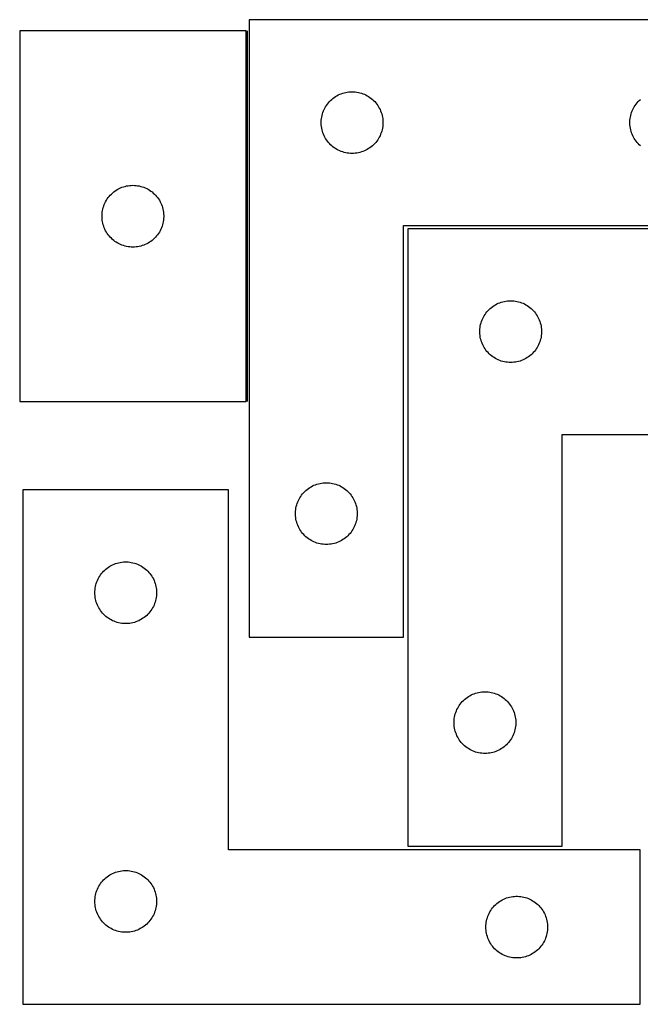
# Model space of a CAD drawing. Header units: millimetres. Extents: x 7 to 1493, y 7 to 485.
# Tile 1 of 5: x 7 to 308, y 7 to 485. Entities that reach past the tile are written whole.
import ezdxf

# ---------------------------------------------------------------- set-up
doc = ezdxf.new("R2010")
doc.units = ezdxf.units.MM
doc.layers.add('COMMON', color=5, linetype='CONTINUOUS', true_color=0x0000ff)
doc.layers.add('CUT', color=7, linetype='CONTINUOUS', true_color=0x000000)

msp = doc.modelspace()

# ---------------------------------------------------------------- linework, layer by layer
at = {"layer": 'COMMON'}
msp.add_line((117.433431, 299.593776), (117.433431, 479.593776), dxfattribs=at)
at = {"layer": 'CUT'}
for p, q in [((118.183431, 485.07766), (118.183431, 185.07766)), ((368.183431, 485.07766), (118.183431, 485.07766)), ((6.68343, 479.593776), (6.68343, 299.593776)), ((116.68343, 479.593776), (6.68343, 479.593776)), ((116.68343, 299.593776), (116.68343, 479.593776)), ((164.363365, 449.583075), (165.11515, 449.760495)), ((165.11515, 449.760495), (165.875073, 449.898978)), ((165.875073, 449.898978), (166.641117, 449.998158)), ((166.641117, 449.998158), (167.41125, 450.057771)), ((167.41125, 450.057771), (168.183431, 450.07766)), ((168.183431, 450.07766), (168.955613, 450.057771)), ((168.955613, 450.057771), (169.725746, 449.998158)), ((169.725746, 449.998158), (170.49179, 449.898978)), ((170.49179, 449.898978), (171.251712, 449.760495)), ((171.251712, 449.760495), (172.003498, 449.583075)), ((156.665225, 444.686557), (157.175151, 445.26676)), ((157.175151, 445.26676), (157.714269, 445.819942)), ((157.714269, 445.819942), (158.28115, 446.344639)), ((158.28115, 446.344639), (158.874289, 446.839457)), ((158.874289, 446.839457), (159.492115, 447.303085)), ((159.492115, 447.303085), (160.132989, 447.734293)), ((160.132989, 447.734293), (160.79521, 448.131938)), ((160.79521, 448.131938), (161.477025, 448.494966)), ((161.477025, 448.494966), (162.176623, 448.822413)), ((162.176623, 448.822413), (162.89215, 449.113412)), ((162.89215, 449.113412), (163.621709, 449.36719)), ((163.621709, 449.36719), (164.363365, 449.583075)), ((172.003498, 449.583075), (172.745154, 449.36719)), ((172.745154, 449.36719), (173.474713, 449.113412)), ((173.474713, 449.113412), (174.19024, 448.822413)), ((174.19024, 448.822413), (174.889838, 448.494966)), ((174.889838, 448.494966), (175.571652, 448.131938)), ((175.571652, 448.131938), (176.233874, 447.734293)), ((176.233874, 447.734293), (176.874748, 447.303085)), ((176.874748, 447.303085), (177.492574, 446.839457)), ((177.492574, 446.839457), (178.085713, 446.344639)), ((178.085713, 446.344639), (178.652594, 445.819942)), ((178.652594, 445.819942), (179.191712, 445.26676)), ((179.191712, 445.26676), (179.701638, 444.686557)), ((306.665225, 444.686557), (307.175151, 445.26676)), ((307.175151, 445.26676), (307.714269, 445.819942)), ((307.714269, 445.819942), (308.28115, 446.344639)), ((154.016093, 440.005795), (154.288572, 440.728578)), ((154.288572, 440.728578), (154.597898, 441.436375)), ((154.597898, 441.436375), (154.943249, 442.127311)), ((154.943249, 442.127311), (155.323712, 442.799552)), ((155.323712, 442.799552), (155.738276, 443.451315)), ((155.738276, 443.451315), (156.185843, 444.080874)), ((156.185843, 444.080874), (156.665225, 444.686557)), ((179.701638, 444.686557), (180.18102, 444.080874)), ((180.18102, 444.080874), (180.628587, 443.451315)), ((180.628587, 443.451315), (181.043151, 442.799552)), ((181.043151, 442.799552), (181.423613, 442.127311)), ((181.423613, 442.127311), (181.768965, 441.436375)), ((181.768965, 441.436375), (182.078291, 440.728578)), ((182.078291, 440.728578), (182.35077, 440.005795)), ((304.016093, 440.005795), (304.288572, 440.728578)), ((304.288572, 440.728578), (304.597898, 441.436375)), ((304.597898, 441.436375), (304.943249, 442.127311)), ((304.943249, 442.127311), (305.323712, 442.799552)), ((305.323712, 442.799552), (305.738276, 443.451315)), ((305.738276, 443.451315), (306.185843, 444.080874)), ((306.185843, 444.080874), (306.665225, 444.686557)), ((153.188404, 435.463878), (153.228169, 436.235292)), ((153.188404, 434.691441), (153.188404, 435.463878)), ((153.228169, 436.235292), (153.307591, 437.003635)), ((153.307591, 437.003635), (153.426462, 437.766871)), ((153.426462, 437.766871), (153.584466, 438.522976)), ((153.584466, 438.522976), (153.781183, 439.269944)), ((153.781183, 439.269944), (154.016093, 440.005795)), ((182.35077, 440.005795), (182.58568, 439.269944)), ((182.58568, 439.269944), (182.782397, 438.522976)), ((182.782397, 438.522976), (182.940401, 437.766871)), ((182.940401, 437.766871), (183.059272, 437.003635)), ((183.059272, 437.003635), (183.138694, 436.235292)), ((183.138694, 436.235292), (183.178458, 435.463878)), ((183.178458, 435.463878), (183.178458, 434.691441)), ((303.188404, 435.463878), (303.228169, 436.235292)), ((303.188404, 434.691441), (303.188404, 435.463878)), ((303.228169, 436.235292), (303.307591, 437.003635)), ((303.307591, 437.003635), (303.426462, 437.766871)), ((303.426462, 437.766871), (303.584466, 438.522976)), ((303.584466, 438.522976), (303.781183, 439.269944)), ((303.781183, 439.269944), (304.016093, 440.005795)), ((153.228169, 433.920028), (153.188404, 434.691441)), ((153.307591, 433.151684), (153.228169, 433.920028)), ((153.426462, 432.388448), (153.307591, 433.151684)), ((153.584466, 431.632343), (153.426462, 432.388448)), ((153.781183, 430.885375), (153.584466, 431.632343)), ((154.016093, 430.149524), (153.781183, 430.885375)), ((182.58568, 430.885375), (182.35077, 430.149524)), ((182.782397, 431.632343), (182.58568, 430.885375)), ((182.940401, 432.388448), (182.782397, 431.632343)), ((183.059272, 433.151684), (182.940401, 432.388448)), ((183.138694, 433.920028), (183.059272, 433.151684)), ((183.178458, 434.691441), (183.138694, 433.920028)), ((303.228169, 433.920028), (303.188404, 434.691441)), ((303.307591, 433.151684), (303.228169, 433.920028)), ((303.426462, 432.388448), (303.307591, 433.151684)), ((303.584466, 431.632343), (303.426462, 432.388448)), ((303.781183, 430.885375), (303.584466, 431.632343)), ((304.016093, 430.149524), (303.781183, 430.885375)), ((154.288572, 429.426741), (154.016093, 430.149524)), ((154.597898, 428.718944), (154.288572, 429.426741)), ((154.943249, 428.028008), (154.597898, 428.718944)), ((155.323712, 427.355768), (154.943249, 428.028008)), ((155.738276, 426.704004), (155.323712, 427.355768)), ((156.185843, 426.074445), (155.738276, 426.704004)), ((156.665225, 425.468762), (156.185843, 426.074445)), ((180.18102, 426.074445), (179.701638, 425.468762)), ((180.628587, 426.704004), (180.18102, 426.074445)), ((181.043151, 427.355768), (180.628587, 426.704004)), ((181.423613, 428.028008), (181.043151, 427.355768)), ((181.768965, 428.718944), (181.423613, 428.028008)), ((182.078291, 429.426741), (181.768965, 428.718944)), ((182.35077, 430.149524), (182.078291, 429.426741)), ((304.288572, 429.426741), (304.016093, 430.149524)), ((304.597898, 428.718944), (304.288572, 429.426741)), ((304.943249, 428.028008), (304.597898, 428.718944)), ((305.323712, 427.355768), (304.943249, 428.028008)), ((305.738276, 426.704004), (305.323712, 427.355768)), ((306.185843, 426.074445), (305.738276, 426.704004)), ((306.665225, 425.468762), (306.185843, 426.074445)), ((157.175151, 424.88856), (156.665225, 425.468762)), ((157.714269, 424.335377), (157.175151, 424.88856)), ((158.28115, 423.810681), (157.714269, 424.335377)), ((158.874289, 423.315862), (158.28115, 423.810681)), ((159.492115, 422.852235), (158.874289, 423.315862)), ((160.132989, 422.421026), (159.492115, 422.852235)), ((160.79521, 422.023381), (160.132989, 422.421026)), ((161.477025, 421.660353), (160.79521, 422.023381)), ((162.176623, 421.332906), (161.477025, 421.660353)), ((162.89215, 421.041907), (162.176623, 421.332906)), ((163.621709, 420.788129), (162.89215, 421.041907)), ((173.474713, 421.041907), (172.745154, 420.788129)), ((174.19024, 421.332906), (173.474713, 421.041907)), ((174.889838, 421.660353), (174.19024, 421.332906)), ((175.571652, 422.023381), (174.889838, 421.660353)), ((176.233874, 422.421026), (175.571652, 422.023381)), ((176.874748, 422.852235), (176.233874, 422.421026)), ((177.492574, 423.315862), (176.874748, 422.852235)), ((178.085713, 423.810681), (177.492574, 423.315862)), ((178.652594, 424.335377), (178.085713, 423.810681)), ((179.191712, 424.88856), (178.652594, 424.335377)), ((179.701638, 425.468762), (179.191712, 424.88856)), ((307.175151, 424.88856), (306.665225, 425.468762)), ((307.714269, 424.335377), (307.175151, 424.88856)), ((308.28115, 423.810681), (307.714269, 424.335377)), ((164.363365, 420.572244), (163.621709, 420.788129)), ((165.11515, 420.394824), (164.363365, 420.572244)), ((165.875073, 420.256341), (165.11515, 420.394824)), ((166.641117, 420.157161), (165.875073, 420.256341)), ((167.41125, 420.097548), (166.641117, 420.157161)), ((168.183431, 420.07766), (167.41125, 420.097548)), ((168.955613, 420.097548), (168.183431, 420.07766)), ((169.725746, 420.157161), (168.955613, 420.097548)), ((170.49179, 420.256341), (169.725746, 420.157161)), ((171.251712, 420.394824), (170.49179, 420.256341)), ((172.003498, 420.572244), (171.251712, 420.394824)), ((172.745154, 420.788129), (172.003498, 420.572244)), ((52.992114, 401.819201), (53.632988, 402.25041)), ((53.632988, 402.25041), (54.295209, 402.648055)), ((54.295209, 402.648055), (54.977024, 403.011082)), ((54.977024, 403.011082), (55.676622, 403.33853)), ((55.676622, 403.33853), (56.392149, 403.629528)), ((56.392149, 403.629528), (57.121708, 403.883307)), ((57.121708, 403.883307), (57.863364, 404.099192)), ((57.863364, 404.099192), (58.615149, 404.276611)), ((58.615149, 404.276611), (59.375072, 404.415095)), ((59.375072, 404.415095), (60.141116, 404.514274)), ((60.141116, 404.514274), (60.911249, 404.573887)), ((60.911249, 404.573887), (61.68343, 404.593776)), ((61.68343, 404.593776), (62.455612, 404.573887)), ((62.455612, 404.573887), (63.225745, 404.514274)), ((63.225745, 404.514274), (63.991789, 404.415095)), ((63.991789, 404.415095), (64.751711, 404.276611)), ((64.751711, 404.276611), (65.503497, 404.099192)), ((65.503497, 404.099192), (66.245153, 403.883307)), ((66.245153, 403.883307), (66.974712, 403.629528)), ((66.974712, 403.629528), (67.690239, 403.33853)), ((67.690239, 403.33853), (68.389837, 403.011082)), ((68.389837, 403.011082), (69.071651, 402.648055)), ((69.071651, 402.648055), (69.733873, 402.25041)), ((69.733873, 402.25041), (70.374747, 401.819201)), ((48.443248, 396.643427), (48.823711, 397.315668)), ((48.823711, 397.315668), (49.238275, 397.967432)), ((49.238275, 397.967432), (49.685842, 398.59699)), ((49.685842, 398.59699), (50.165224, 399.202674)), ((50.165224, 399.202674), (50.67515, 399.782876)), ((50.67515, 399.782876), (51.214268, 400.336059)), ((51.214268, 400.336059), (51.781149, 400.860755)), ((51.781149, 400.860755), (52.374288, 401.355573)), ((52.374288, 401.355573), (52.992114, 401.819201)), ((70.374747, 401.819201), (70.992573, 401.355573)), ((70.992573, 401.355573), (71.585712, 400.860755)), ((71.585712, 400.860755), (72.152593, 400.336059)), ((72.152593, 400.336059), (72.691711, 399.782876)), ((72.691711, 399.782876), (73.201637, 399.202674)), ((73.201637, 399.202674), (73.681019, 398.59699)), ((73.681019, 398.59699), (74.128586, 397.967432)), ((74.128586, 397.967432), (74.54315, 397.315668)), ((74.54315, 397.315668), (74.923612, 396.643427)), ((46.926461, 392.282987), (47.084465, 393.039092)), ((47.084465, 393.039092), (47.281182, 393.786061)), ((47.281182, 393.786061), (47.516092, 394.521912)), ((47.516092, 394.521912), (47.788571, 395.244695)), ((47.788571, 395.244695), (48.097897, 395.952492)), ((48.097897, 395.952492), (48.443248, 396.643427)), ((74.923612, 396.643427), (75.268964, 395.952492)), ((75.268964, 395.952492), (75.57829, 395.244695)), ((75.57829, 395.244695), (75.850769, 394.521912)), ((75.850769, 394.521912), (76.085679, 393.786061)), ((76.085679, 393.786061), (76.282396, 393.039092)), ((76.282396, 393.039092), (76.4404, 392.282987)), ((46.688403, 389.979995), (46.728168, 390.751408)), ((46.688403, 389.207557), (46.688403, 389.979995)), ((46.728168, 388.436144), (46.688403, 389.207557)), ((46.728168, 390.751408), (46.80759, 391.519751)), ((46.80759, 387.667801), (46.728168, 388.436144)), ((46.80759, 391.519751), (46.926461, 392.282987)), ((46.926461, 386.904565), (46.80759, 387.667801)), ((76.4404, 392.282987), (76.559271, 391.519751)), ((76.559271, 387.667801), (76.4404, 386.904565)), ((76.559271, 391.519751), (76.638693, 390.751408)), ((76.638693, 388.436144), (76.559271, 387.667801)), ((76.638693, 390.751408), (76.678457, 389.979995)), ((76.678457, 389.207557), (76.638693, 388.436144)), ((76.678457, 389.979995), (76.678457, 389.207557)), ((47.084465, 386.14846), (46.926461, 386.904565)), ((47.281182, 385.401492), (47.084465, 386.14846)), ((47.516092, 384.66564), (47.281182, 385.401492)), ((47.788571, 383.942858), (47.516092, 384.66564)), ((48.097897, 383.23506), (47.788571, 383.942858)), ((48.443248, 382.544125), (48.097897, 383.23506)), ((75.268964, 383.23506), (74.923612, 382.544125)), ((75.57829, 383.942858), (75.268964, 383.23506)), ((75.850769, 384.66564), (75.57829, 383.942858)), ((76.085679, 385.401492), (75.850769, 384.66564)), ((76.282396, 386.14846), (76.085679, 385.401492)), ((76.4404, 386.904565), (76.282396, 386.14846)), ((193.183431, 185.07766), (193.183431, 385.07766)), ((193.183431, 385.07766), (368.183431, 385.07766)), ((195.248739, 383.513695), (195.248739, 83.513695)), ((445.248739, 383.513695), (195.248739, 383.513695)), ((48.823711, 381.871884), (48.443248, 382.544125)), ((49.238275, 381.22012), (48.823711, 381.871884)), ((49.685842, 380.590562), (49.238275, 381.22012)), ((50.165224, 379.984878), (49.685842, 380.590562)), ((50.67515, 379.404676), (50.165224, 379.984878)), ((51.214268, 378.851493), (50.67515, 379.404676)), ((51.781149, 378.326797), (51.214268, 378.851493)), ((52.374288, 377.831979), (51.781149, 378.326797)), ((71.585712, 378.326797), (70.992573, 377.831979)), ((72.152593, 378.851493), (71.585712, 378.326797)), ((72.691711, 379.404676), (72.152593, 378.851493)), ((73.201637, 379.984878), (72.691711, 379.404676)), ((73.681019, 380.590562), (73.201637, 379.984878)), ((74.128586, 381.22012), (73.681019, 380.590562)), ((74.54315, 381.871884), (74.128586, 381.22012)), ((74.923612, 382.544125), (74.54315, 381.871884)), ((52.992114, 377.368351), (52.374288, 377.831979)), ((53.632988, 376.937143), (52.992114, 377.368351)), ((54.295209, 376.539498), (53.632988, 376.937143)), ((54.977024, 376.17647), (54.295209, 376.539498)), ((55.676622, 375.849023), (54.977024, 376.17647)), ((56.392149, 375.558024), (55.676622, 375.849023)), ((57.121708, 375.304245), (56.392149, 375.558024)), ((57.863364, 375.08836), (57.121708, 375.304245)), ((58.615149, 374.910941), (57.863364, 375.08836)), ((59.375072, 374.772458), (58.615149, 374.910941)), ((60.141116, 374.673278), (59.375072, 374.772458)), ((60.911249, 374.613665), (60.141116, 374.673278)), ((61.68343, 374.593776), (60.911249, 374.613665)), ((62.455612, 374.613665), (61.68343, 374.593776)), ((63.225745, 374.673278), (62.455612, 374.613665)), ((63.991789, 374.772458), (63.225745, 374.673278)), ((64.751711, 374.910941), (63.991789, 374.772458)), ((65.503497, 375.08836), (64.751711, 374.910941)), ((66.245153, 375.304245), (65.503497, 375.08836)), ((66.974712, 375.558024), (66.245153, 375.304245)), ((67.690239, 375.849023), (66.974712, 375.558024)), ((68.389837, 376.17647), (67.690239, 375.849023)), ((69.071651, 376.539498), (68.389837, 376.17647)), ((69.733873, 376.937143), (69.071651, 376.539498)), ((70.374747, 377.368351), (69.733873, 376.937143)), ((70.992573, 377.831979), (70.374747, 377.368351)), ((234.779577, 344.255978), (235.346457, 344.780674)), ((235.346457, 344.780674), (235.939597, 345.275492)), ((235.939597, 345.275492), (236.557423, 345.73912)), ((236.557423, 345.73912), (237.198296, 346.170328)), ((237.198296, 346.170328), (237.860518, 346.567973)), ((237.860518, 346.567973), (238.542332, 346.931001)), ((238.542332, 346.931001), (239.24193, 347.258448)), ((239.24193, 347.258448), (239.957458, 347.549447)), ((239.957458, 347.549447), (240.687017, 347.803225)), ((240.687017, 347.803225), (241.428672, 348.019111)), ((241.428672, 348.019111), (242.180458, 348.19653)), ((242.180458, 348.19653), (242.94038, 348.335013)), ((242.94038, 348.335013), (243.706424, 348.434193)), ((243.706424, 348.434193), (244.476558, 348.493806)), ((244.476558, 348.493806), (245.248739, 348.513695)), ((245.248739, 348.513695), (246.02092, 348.493806)), ((246.02092, 348.493806), (246.791054, 348.434193)), ((246.791054, 348.434193), (247.557098, 348.335013)), ((247.557098, 348.335013), (248.31702, 348.19653)), ((248.31702, 348.19653), (249.068806, 348.019111)), ((249.068806, 348.019111), (249.810462, 347.803225)), ((249.810462, 347.803225), (250.54002, 347.549447)), ((250.54002, 347.549447), (251.255548, 347.258448)), ((251.255548, 347.258448), (251.955146, 346.931001)), ((251.955146, 346.931001), (252.63696, 346.567973)), ((252.63696, 346.567973), (253.299182, 346.170328)), ((253.299182, 346.170328), (253.940056, 345.73912)), ((253.940056, 345.73912), (254.557881, 345.275492)), ((254.557881, 345.275492), (255.151021, 344.780674)), ((255.151021, 344.780674), (255.717901, 344.255978)), ((231.35388, 339.164613), (231.663205, 339.872411)), ((231.663205, 339.872411), (232.008557, 340.563346)), ((232.008557, 340.563346), (232.38902, 341.235587)), ((232.38902, 341.235587), (232.803584, 341.887351)), ((232.803584, 341.887351), (233.25115, 342.516909)), ((233.25115, 342.516909), (233.730532, 343.122592)), ((233.730532, 343.122592), (234.240459, 343.702795)), ((234.240459, 343.702795), (234.779577, 344.255978)), ((255.717901, 344.255978), (256.25702, 343.702795)), ((256.25702, 343.702795), (256.766946, 343.122592)), ((256.766946, 343.122592), (257.246328, 342.516909)), ((257.246328, 342.516909), (257.693894, 341.887351)), ((257.693894, 341.887351), (258.108459, 341.235587)), ((258.108459, 341.235587), (258.488921, 340.563346)), ((258.488921, 340.563346), (258.834273, 339.872411)), ((258.834273, 339.872411), (259.143599, 339.164613)), ((230.293476, 334.671327), (230.372899, 335.43967)), ((230.372899, 335.43967), (230.49177, 336.202906)), ((230.49177, 336.202906), (230.649773, 336.959011)), ((230.649773, 336.959011), (230.846491, 337.705979)), ((230.846491, 337.705979), (231.081401, 338.44183)), ((231.081401, 338.44183), (231.35388, 339.164613)), ((259.143599, 339.164613), (259.416078, 338.44183)), ((259.416078, 338.44183), (259.650987, 337.705979)), ((259.650987, 337.705979), (259.847705, 336.959011)), ((259.847705, 336.959011), (260.005708, 336.202906)), ((260.005708, 336.202906), (260.124579, 335.43967)), ((260.124579, 335.43967), (260.204002, 334.671327)), ((230.253712, 333.899913), (230.293476, 334.671327)), ((230.253712, 333.127476), (230.253712, 333.899913)), ((230.293476, 332.356063), (230.253712, 333.127476)), ((230.372899, 331.587719), (230.293476, 332.356063)), ((230.49177, 330.824483), (230.372899, 331.587719)), ((230.649773, 330.068379), (230.49177, 330.824483)), ((260.005708, 330.824483), (259.847705, 330.068379)), ((260.124579, 331.587719), (260.005708, 330.824483)), ((260.204002, 332.356063), (260.124579, 331.587719)), ((260.204002, 334.671327), (260.243766, 333.899913)), ((260.243766, 333.127476), (260.204002, 332.356063)), ((260.243766, 333.899913), (260.243766, 333.127476)), ((230.846491, 329.32141), (230.649773, 330.068379)), ((231.081401, 328.585559), (230.846491, 329.32141)), ((231.35388, 327.862776), (231.081401, 328.585559)), ((231.663205, 327.154979), (231.35388, 327.862776)), ((232.008557, 326.464044), (231.663205, 327.154979)), ((232.38902, 325.791803), (232.008557, 326.464044)), ((232.803584, 325.140039), (232.38902, 325.791803)), ((258.108459, 325.791803), (257.693894, 325.140039)), ((258.488921, 326.464044), (258.108459, 325.791803)), ((258.834273, 327.154979), (258.488921, 326.464044)), ((259.143599, 327.862776), (258.834273, 327.154979)), ((259.416078, 328.585559), (259.143599, 327.862776)), ((259.650987, 329.32141), (259.416078, 328.585559)), ((259.847705, 330.068379), (259.650987, 329.32141)), ((233.25115, 324.510481), (232.803584, 325.140039)), ((233.730532, 323.904797), (233.25115, 324.510481)), ((234.240459, 323.324595), (233.730532, 323.904797)), ((234.779577, 322.771412), (234.240459, 323.324595)), ((235.346457, 322.246716), (234.779577, 322.771412)), ((235.939597, 321.751898), (235.346457, 322.246716)), ((236.557423, 321.28827), (235.939597, 321.751898)), ((237.198296, 320.857061), (236.557423, 321.28827)), ((237.860518, 320.459416), (237.198296, 320.857061)), ((253.299182, 320.857061), (252.63696, 320.459416)), ((253.940056, 321.28827), (253.299182, 320.857061)), ((254.557881, 321.751898), (253.940056, 321.28827)), ((255.151021, 322.246716), (254.557881, 321.751898)), ((255.717901, 322.771412), (255.151021, 322.246716)), ((256.25702, 323.324595), (255.717901, 322.771412)), ((256.766946, 323.904797), (256.25702, 323.324595)), ((257.246328, 324.510481), (256.766946, 323.904797)), ((257.693894, 325.140039), (257.246328, 324.510481)), ((238.542332, 320.096389), (237.860518, 320.459416)), ((239.24193, 319.768941), (238.542332, 320.096389)), ((239.957458, 319.477942), (239.24193, 319.768941)), ((240.687017, 319.224164), (239.957458, 319.477942)), ((241.428672, 319.008279), (240.687017, 319.224164)), ((242.180458, 318.830859), (241.428672, 319.008279)), ((242.94038, 318.692376), (242.180458, 318.830859)), ((243.706424, 318.593197), (242.94038, 318.692376)), ((244.476558, 318.533583), (243.706424, 318.593197)), ((245.248739, 318.513695), (244.476558, 318.533583)), ((246.02092, 318.533583), (245.248739, 318.513695)), ((246.791054, 318.593197), (246.02092, 318.533583)), ((247.557098, 318.692376), (246.791054, 318.593197)), ((248.31702, 318.830859), (247.557098, 318.692376)), ((249.068806, 319.008279), (248.31702, 318.830859)), ((249.810462, 319.224164), (249.068806, 319.008279)), ((250.54002, 319.477942), (249.810462, 319.224164)), ((251.255548, 319.768941), (250.54002, 319.477942)), ((251.955146, 320.096389), (251.255548, 319.768941)), ((252.63696, 320.459416), (251.955146, 320.096389)), ((6.68343, 299.593776), (116.68343, 299.593776)), ((270.248739, 83.513695), (270.248739, 283.513695)), ((270.248739, 283.513695), (445.248739, 283.513695)), ((148.29521, 258.131938), (148.977025, 258.494966)), ((148.977025, 258.494966), (149.676623, 258.822413)), ((149.676623, 258.822413), (150.39215, 259.113412)), ((150.39215, 259.113412), (151.121709, 259.36719)), ((151.121709, 259.36719), (151.863365, 259.583075)), ((151.863365, 259.583075), (152.61515, 259.760495)), ((152.61515, 259.760495), (153.375073, 259.898978)), ((153.375073, 259.898978), (154.141117, 259.998158)), ((154.141117, 259.998158), (154.91125, 260.057771)), ((154.91125, 260.057771), (155.683431, 260.07766)), ((155.683431, 260.07766), (156.455613, 260.057771)), ((156.455613, 260.057771), (157.225746, 259.998158)), ((157.225746, 259.998158), (157.99179, 259.898978)), ((157.99179, 259.898978), (158.751712, 259.760495)), ((158.751712, 259.760495), (159.503498, 259.583075)), ((159.503498, 259.583075), (160.245154, 259.36719)), ((160.245154, 259.36719), (160.974713, 259.113412)), ((160.974713, 259.113412), (161.69024, 258.822413)), ((161.69024, 258.822413), (162.389838, 258.494966)), ((162.389838, 258.494966), (163.071652, 258.131938)), ((108.212373, 256.628448), (8.212373, 256.628448)), ((8.212373, 256.628448), (8.212373, 6.628448)), ((108.212373, 81.628448), (108.212373, 256.628448)), ((143.238276, 253.451315), (143.685843, 254.080874)), ((143.685843, 254.080874), (144.165225, 254.686557)), ((144.165225, 254.686557), (144.675151, 255.26676)), ((144.675151, 255.26676), (145.214269, 255.819942)), ((145.214269, 255.819942), (145.78115, 256.344639)), ((145.78115, 256.344639), (146.374289, 256.839457)), ((146.374289, 256.839457), (146.992115, 257.303085)), ((146.992115, 257.303085), (147.632989, 257.734293)), ((147.632989, 257.734293), (148.29521, 258.131938)), ((163.071652, 258.131938), (163.733874, 257.734293)), ((163.733874, 257.734293), (164.374748, 257.303085)), ((164.374748, 257.303085), (164.992574, 256.839457)), ((164.992574, 256.839457), (165.585713, 256.344639)), ((165.585713, 256.344639), (166.152594, 255.819942)), ((166.152594, 255.819942), (166.691712, 255.26676)), ((166.691712, 255.26676), (167.201638, 254.686557)), ((167.201638, 254.686557), (167.68102, 254.080874)), ((167.68102, 254.080874), (168.128587, 253.451315)), ((141.084466, 248.522976), (141.281183, 249.269944)), ((141.281183, 249.269944), (141.516093, 250.005795)), ((141.516093, 250.005795), (141.788572, 250.728578)), ((141.788572, 250.728578), (142.097898, 251.436375)), ((142.097898, 251.436375), (142.443249, 252.127311)), ((142.443249, 252.127311), (142.823712, 252.799552)), ((142.823712, 252.799552), (143.238276, 253.451315)), ((168.128587, 253.451315), (168.543151, 252.799552)), ((168.543151, 252.799552), (168.923613, 252.127311)), ((168.923613, 252.127311), (169.268965, 251.436375)), ((169.268965, 251.436375), (169.578291, 250.728578)), ((169.578291, 250.728578), (169.85077, 250.005795)), ((169.85077, 250.005795), (170.08568, 249.269944)), ((170.08568, 249.269944), (170.282397, 248.522976)), ((140.688404, 245.463878), (140.728169, 246.235292)), ((140.688404, 244.691441), (140.688404, 245.463878)), ((140.728169, 243.920028), (140.688404, 244.691441)), ((140.728169, 246.235292), (140.807591, 247.003635)), ((140.807591, 247.003635), (140.926462, 247.766871)), ((140.926462, 247.766871), (141.084466, 248.522976)), ((170.282397, 248.522976), (170.440401, 247.766871)), ((170.440401, 247.766871), (170.559272, 247.003635)), ((170.559272, 247.003635), (170.638694, 246.235292)), ((170.638694, 246.235292), (170.678458, 245.463878)), ((170.678458, 244.691441), (170.638694, 243.920028)), ((170.678458, 245.463878), (170.678458, 244.691441)), ((140.807591, 243.151684), (140.728169, 243.920028)), ((140.926462, 242.388448), (140.807591, 243.151684)), ((141.084466, 241.632343), (140.926462, 242.388448)), ((141.281183, 240.885375), (141.084466, 241.632343)), ((141.516093, 240.149524), (141.281183, 240.885375)), ((141.788572, 239.426741), (141.516093, 240.149524)), ((142.097898, 238.718944), (141.788572, 239.426741)), ((169.578291, 239.426741), (169.268965, 238.718944)), ((169.85077, 240.149524), (169.578291, 239.426741)), ((170.08568, 240.885375), (169.85077, 240.149524)), ((170.282397, 241.632343), (170.08568, 240.885375)), ((170.440401, 242.388448), (170.282397, 241.632343)), ((170.559272, 243.151684), (170.440401, 242.388448)), ((170.638694, 243.920028), (170.559272, 243.151684)), ((142.443249, 238.028008), (142.097898, 238.718944)), ((142.823712, 237.355768), (142.443249, 238.028008)), ((143.238276, 236.704004), (142.823712, 237.355768)), ((143.685843, 236.074445), (143.238276, 236.704004)), ((144.165225, 235.468762), (143.685843, 236.074445)), ((144.675151, 234.88856), (144.165225, 235.468762)), ((145.214269, 234.335377), (144.675151, 234.88856)), ((166.691712, 234.88856), (166.152594, 234.335377)), ((167.201638, 235.468762), (166.691712, 234.88856)), ((167.68102, 236.074445), (167.201638, 235.468762)), ((168.128587, 236.704004), (167.68102, 236.074445)), ((168.543151, 237.355768), (168.128587, 236.704004)), ((168.923613, 238.028008), (168.543151, 237.355768)), ((169.268965, 238.718944), (168.923613, 238.028008)), ((145.78115, 233.810681), (145.214269, 234.335377)), ((146.374289, 233.315862), (145.78115, 233.810681)), ((146.992115, 232.852235), (146.374289, 233.315862)), ((147.632989, 232.421026), (146.992115, 232.852235)), ((148.29521, 232.023381), (147.632989, 232.421026)), ((148.977025, 231.660353), (148.29521, 232.023381)), ((149.676623, 231.332906), (148.977025, 231.660353)), ((150.39215, 231.041907), (149.676623, 231.332906)), ((151.121709, 230.788129), (150.39215, 231.041907)), ((151.863365, 230.572244), (151.121709, 230.788129)), ((152.61515, 230.394824), (151.863365, 230.572244)), ((153.375073, 230.256341), (152.61515, 230.394824)), ((154.141117, 230.157161), (153.375073, 230.256341)), ((154.91125, 230.097548), (154.141117, 230.157161)), ((155.683431, 230.07766), (154.91125, 230.097548)), ((156.455613, 230.097548), (155.683431, 230.07766)), ((157.225746, 230.157161), (156.455613, 230.097548)), ((157.99179, 230.256341), (157.225746, 230.157161)), ((158.751712, 230.394824), (157.99179, 230.256341)), ((159.503498, 230.572244), (158.751712, 230.394824)), ((160.245154, 230.788129), (159.503498, 230.572244)), ((160.974713, 231.041907), (160.245154, 230.788129)), ((161.69024, 231.332906), (160.974713, 231.041907)), ((162.389838, 231.660353), (161.69024, 231.332906)), ((163.071652, 232.023381), (162.389838, 231.660353)), ((163.733874, 232.421026), (163.071652, 232.023381)), ((164.374748, 232.852235), (163.733874, 232.421026)), ((164.992574, 233.315862), (164.374748, 232.852235)), ((165.585713, 233.810681), (164.992574, 233.315862)), ((166.152594, 234.335377), (165.585713, 233.810681)), ((51.162721, 219.86863), (51.853657, 220.213982)), ((51.853657, 220.213982), (52.561454, 220.523307)), ((52.561454, 220.523307), (53.284237, 220.795786)), ((53.284237, 220.795786), (54.020088, 221.030696)), ((54.020088, 221.030696), (54.767056, 221.227413)), ((54.767056, 221.227413), (55.523161, 221.385417)), ((55.523161, 221.385417), (56.286397, 221.504288)), ((56.286397, 221.504288), (57.054741, 221.583711)), ((57.054741, 221.583711), (57.826154, 221.623475)), ((57.826154, 221.623475), (58.598591, 221.623475)), ((58.598591, 221.623475), (59.370004, 221.583711)), ((59.370004, 221.583711), (60.138348, 221.504288)), ((60.138348, 221.504288), (60.901584, 221.385417)), ((60.901584, 221.385417), (61.657689, 221.227413)), ((61.657689, 221.227413), (62.404657, 221.030696)), ((62.404657, 221.030696), (63.140508, 220.795786)), ((63.140508, 220.795786), (63.863291, 220.523307)), ((63.863291, 220.523307), (64.571088, 220.213982)), ((64.571088, 220.213982), (65.262024, 219.86863)), ((45.555739, 214.678891), (45.986947, 215.319764)), ((45.986947, 215.319764), (46.450575, 215.93759)), ((46.450575, 215.93759), (46.945394, 216.530729)), ((46.945394, 216.530729), (47.47009, 217.09761)), ((47.47009, 217.09761), (48.023272, 217.636728)), ((48.023272, 217.636728), (48.603475, 218.146654)), ((48.603475, 218.146654), (49.209158, 218.626036)), ((49.209158, 218.626036), (49.838717, 219.073603)), ((49.838717, 219.073603), (50.49048, 219.488167)), ((50.49048, 219.488167), (51.162721, 219.86863)), ((65.262024, 219.86863), (65.934265, 219.488167)), ((65.934265, 219.488167), (66.586028, 219.073603)), ((66.586028, 219.073603), (67.215587, 218.626036)), ((67.215587, 218.626036), (67.82127, 218.146654)), ((67.82127, 218.146654), (68.401473, 217.636728)), ((68.401473, 217.636728), (68.954655, 217.09761)), ((68.954655, 217.09761), (69.479351, 216.530729)), ((69.479351, 216.530729), (69.97417, 215.93759)), ((69.97417, 215.93759), (70.437798, 215.319764)), ((70.437798, 215.319764), (70.869006, 214.678891)), ((43.706957, 210.448514), (43.922842, 211.19017)), ((43.922842, 211.19017), (44.17662, 211.919729)), ((44.17662, 211.919729), (44.467619, 212.635256)), ((44.467619, 212.635256), (44.795066, 213.334855)), ((44.795066, 213.334855), (45.158094, 214.016669)), ((45.158094, 214.016669), (45.555739, 214.678891)), ((70.869006, 214.678891), (71.266651, 214.016669)), ((71.266651, 214.016669), (71.629679, 213.334855)), ((71.629679, 213.334855), (71.957126, 212.635256)), ((71.957126, 212.635256), (72.248125, 211.919729)), ((72.248125, 211.919729), (72.501903, 211.19017)), ((72.501903, 211.19017), (72.717788, 210.448514)), ((43.212373, 206.628448), (43.232261, 207.400629)), ((43.232261, 205.856266), (43.212373, 206.628448)), ((43.232261, 207.400629), (43.291874, 208.170763)), ((43.291874, 205.086133), (43.232261, 205.856266)), ((43.291874, 208.170763), (43.391054, 208.936806)), ((43.391054, 208.936806), (43.529537, 209.696729)), ((43.529537, 209.696729), (43.706957, 210.448514)), ((72.717788, 210.448514), (72.895208, 209.696729)), ((72.895208, 209.696729), (73.033691, 208.936806)), ((73.033691, 208.936806), (73.132871, 208.170763)), ((73.132871, 208.170763), (73.192484, 207.400629)), ((73.192484, 205.856266), (73.132871, 205.086133)), ((73.192484, 207.400629), (73.212373, 206.628448)), ((73.212373, 206.628448), (73.192484, 205.856266)), ((43.391054, 204.320089), (43.291874, 205.086133)), ((43.529537, 203.560167), (43.391054, 204.320089)), ((43.706957, 202.808381), (43.529537, 203.560167)), ((43.922842, 202.066725), (43.706957, 202.808381)), ((44.17662, 201.337166), (43.922842, 202.066725)), ((44.467619, 200.621639), (44.17662, 201.337166)), ((72.248125, 201.337166), (71.957126, 200.621639)), ((72.501903, 202.066725), (72.248125, 201.337166)), ((72.717788, 202.808381), (72.501903, 202.066725)), ((72.895208, 203.560167), (72.717788, 202.808381)), ((73.033691, 204.320089), (72.895208, 203.560167)), ((73.132871, 205.086133), (73.033691, 204.320089)), ((44.795066, 199.922041), (44.467619, 200.621639)), ((45.158094, 199.240227), (44.795066, 199.922041)), ((45.555739, 198.578005), (45.158094, 199.240227)), ((45.986947, 197.937131), (45.555739, 198.578005)), ((46.450575, 197.319305), (45.986947, 197.937131)), ((46.945394, 196.726166), (46.450575, 197.319305)), ((47.47009, 196.159285), (46.945394, 196.726166)), ((69.479351, 196.726166), (68.954655, 196.159285)), ((69.97417, 197.319305), (69.479351, 196.726166)), ((70.437798, 197.937131), (69.97417, 197.319305)), ((70.869006, 198.578005), (70.437798, 197.937131)), ((71.266651, 199.240227), (70.869006, 198.578005)), ((71.629679, 199.922041), (71.266651, 199.240227)), ((71.957126, 200.621639), (71.629679, 199.922041)), ((48.023272, 195.620167), (47.47009, 196.159285)), ((48.603475, 195.110241), (48.023272, 195.620167)), ((49.209158, 194.630859), (48.603475, 195.110241)), ((49.838717, 194.183292), (49.209158, 194.630859)), ((50.49048, 193.768728), (49.838717, 194.183292)), ((51.162721, 193.388266), (50.49048, 193.768728)), ((51.853657, 193.042914), (51.162721, 193.388266)), ((52.561454, 192.733588), (51.853657, 193.042914)), ((53.284237, 192.461109), (52.561454, 192.733588)), ((54.020088, 192.2262), (53.284237, 192.461109)), ((54.767056, 192.029482), (54.020088, 192.2262)), ((55.523161, 191.871478), (54.767056, 192.029482)), ((56.286397, 191.752608), (55.523161, 191.871478)), ((57.054741, 191.673185), (56.286397, 191.752608)), ((57.826154, 191.633421), (57.054741, 191.673185)), ((58.598591, 191.633421), (57.826154, 191.633421)), ((59.370004, 191.673185), (58.598591, 191.633421)), ((60.138348, 191.752608), (59.370004, 191.673185)), ((60.901584, 191.871478), (60.138348, 191.752608)), ((61.657689, 192.029482), (60.901584, 191.871478)), ((62.404657, 192.2262), (61.657689, 192.029482)), ((63.140508, 192.461109), (62.404657, 192.2262)), ((63.863291, 192.733588), (63.140508, 192.461109)), ((64.571088, 193.042914), (63.863291, 192.733588)), ((65.262024, 193.388266), (64.571088, 193.042914)), ((65.934265, 193.768728), (65.262024, 193.388266)), ((66.586028, 194.183292), (65.934265, 193.768728)), ((67.215587, 194.630859), (66.586028, 194.183292)), ((67.82127, 195.110241), (67.215587, 194.630859)), ((68.401473, 195.620167), (67.82127, 195.110241)), ((68.954655, 196.159285), (68.401473, 195.620167)), ((118.183431, 185.07766), (193.183431, 185.07766)), ((228.187017, 157.803225), (228.928672, 158.019111)), ((228.928672, 158.019111), (229.680458, 158.19653)), ((229.680458, 158.19653), (230.44038, 158.335013)), ((230.44038, 158.335013), (231.206424, 158.434193)), ((231.206424, 158.434193), (231.976558, 158.493806)), ((231.976558, 158.493806), (232.748739, 158.513695)), ((232.748739, 158.513695), (233.52092, 158.493806)), ((233.52092, 158.493806), (234.291054, 158.434193)), ((234.291054, 158.434193), (235.057098, 158.335013)), ((235.057098, 158.335013), (235.81702, 158.19653)), ((235.81702, 158.19653), (236.568806, 158.019111)), ((236.568806, 158.019111), (237.310462, 157.803225)), ((220.75115, 152.516909), (221.230532, 153.122592)), ((221.230532, 153.122592), (221.740459, 153.702795)), ((221.740459, 153.702795), (222.279577, 154.255978)), ((222.279577, 154.255978), (222.846457, 154.780674)), ((222.846457, 154.780674), (223.439597, 155.275492)), ((223.439597, 155.275492), (224.057423, 155.73912)), ((224.057423, 155.73912), (224.698296, 156.170328)), ((224.698296, 156.170328), (225.360518, 156.567973)), ((225.360518, 156.567973), (226.042332, 156.931001)), ((226.042332, 156.931001), (226.74193, 157.258448)), ((226.74193, 157.258448), (227.457458, 157.549447)), ((227.457458, 157.549447), (228.187017, 157.803225)), ((237.310462, 157.803225), (238.04002, 157.549447)), ((238.04002, 157.549447), (238.755548, 157.258448)), ((238.755548, 157.258448), (239.455146, 156.931001)), ((239.455146, 156.931001), (240.13696, 156.567973)), ((240.13696, 156.567973), (240.799182, 156.170328)), ((240.799182, 156.170328), (241.440056, 155.73912)), ((241.440056, 155.73912), (242.057881, 155.275492)), ((242.057881, 155.275492), (242.651021, 154.780674)), ((242.651021, 154.780674), (243.217901, 154.255978)), ((243.217901, 154.255978), (243.75702, 153.702795)), ((243.75702, 153.702795), (244.266946, 153.122592)), ((244.266946, 153.122592), (244.746328, 152.516909)), ((218.346491, 147.705979), (218.581401, 148.44183)), ((218.581401, 148.44183), (218.85388, 149.164613)), ((218.85388, 149.164613), (219.163205, 149.872411)), ((219.163205, 149.872411), (219.508557, 150.563346)), ((219.508557, 150.563346), (219.88902, 151.235587)), ((219.88902, 151.235587), (220.303584, 151.887351)), ((220.303584, 151.887351), (220.75115, 152.516909)), ((244.746328, 152.516909), (245.193894, 151.887351)), ((245.193894, 151.887351), (245.608459, 151.235587)), ((245.608459, 151.235587), (245.988921, 150.563346)), ((245.988921, 150.563346), (246.334273, 149.872411)), ((246.334273, 149.872411), (246.643599, 149.164613)), ((246.643599, 149.164613), (246.916078, 148.44183)), ((246.916078, 148.44183), (247.150987, 147.705979)), ((217.753712, 143.899913), (217.793476, 144.671327)), ((217.753712, 143.127476), (217.753712, 143.899913)), ((217.793476, 144.671327), (217.872899, 145.43967)), ((217.872899, 145.43967), (217.99177, 146.202906)), ((217.99177, 146.202906), (218.149773, 146.959011)), ((218.149773, 146.959011), (218.346491, 147.705979)), ((247.150987, 147.705979), (247.347705, 146.959011)), ((247.347705, 146.959011), (247.505708, 146.202906)), ((247.505708, 146.202906), (247.624579, 145.43967)), ((247.624579, 145.43967), (247.704002, 144.671327)), ((247.704002, 144.671327), (247.743766, 143.899913)), ((247.743766, 143.899913), (247.743766, 143.127476)), ((217.793476, 142.356063), (217.753712, 143.127476)), ((217.872899, 141.587719), (217.793476, 142.356063)), ((217.99177, 140.824483), (217.872899, 141.587719)), ((218.149773, 140.068379), (217.99177, 140.824483)), ((218.346491, 139.32141), (218.149773, 140.068379)), ((218.581401, 138.585559), (218.346491, 139.32141)), ((247.150987, 139.32141), (246.916078, 138.585559)), ((247.347705, 140.068379), (247.150987, 139.32141)), ((247.505708, 140.824483), (247.347705, 140.068379)), ((247.624579, 141.587719), (247.505708, 140.824483)), ((247.704002, 142.356063), (247.624579, 141.587719)), ((247.743766, 143.127476), (247.704002, 142.356063)), ((218.85388, 137.862776), (218.581401, 138.585559)), ((219.163205, 137.154979), (218.85388, 137.862776)), ((219.508557, 136.464044), (219.163205, 137.154979)), ((219.88902, 135.791803), (219.508557, 136.464044)), ((220.303584, 135.140039), (219.88902, 135.791803)), ((220.75115, 134.510481), (220.303584, 135.140039)), ((221.230532, 133.904797), (220.75115, 134.510481)), ((244.746328, 134.510481), (244.266946, 133.904797)), ((245.193894, 135.140039), (244.746328, 134.510481)), ((245.608459, 135.791803), (245.193894, 135.140039)), ((245.988921, 136.464044), (245.608459, 135.791803)), ((246.334273, 137.154979), (245.988921, 136.464044)), ((246.643599, 137.862776), (246.334273, 137.154979)), ((246.916078, 138.585559), (246.643599, 137.862776)), ((221.740459, 133.324595), (221.230532, 133.904797)), ((222.279577, 132.771412), (221.740459, 133.324595)), ((222.846457, 132.246716), (222.279577, 132.771412)), ((223.439597, 131.751898), (222.846457, 132.246716)), ((224.057423, 131.28827), (223.439597, 131.751898)), ((224.698296, 130.857061), (224.057423, 131.28827)), ((225.360518, 130.459416), (224.698296, 130.857061)), ((226.042332, 130.096389), (225.360518, 130.459416)), ((226.74193, 129.768941), (226.042332, 130.096389)), ((227.457458, 129.477942), (226.74193, 129.768941)), ((228.187017, 129.224164), (227.457458, 129.477942)), ((228.928672, 129.008279), (228.187017, 129.224164)), ((237.310462, 129.224164), (236.568806, 129.008279)), ((238.04002, 129.477942), (237.310462, 129.224164)), ((238.755548, 129.768941), (238.04002, 129.477942)), ((239.455146, 130.096389), (238.755548, 129.768941)), ((240.13696, 130.459416), (239.455146, 130.096389)), ((240.799182, 130.857061), (240.13696, 130.459416)), ((241.440056, 131.28827), (240.799182, 130.857061)), ((242.057881, 131.751898), (241.440056, 131.28827)), ((242.651021, 132.246716), (242.057881, 131.751898)), ((243.217901, 132.771412), (242.651021, 132.246716)), ((243.75702, 133.324595), (243.217901, 132.771412)), ((244.266946, 133.904797), (243.75702, 133.324595)), ((229.680458, 128.830859), (228.928672, 129.008279)), ((230.44038, 128.692376), (229.680458, 128.830859)), ((231.206424, 128.593197), (230.44038, 128.692376)), ((231.976558, 128.533583), (231.206424, 128.593197)), ((232.748739, 128.513695), (231.976558, 128.533583)), ((233.52092, 128.533583), (232.748739, 128.513695)), ((234.291054, 128.593197), (233.52092, 128.533583)), ((235.057098, 128.692376), (234.291054, 128.593197)), ((235.81702, 128.830859), (235.057098, 128.692376)), ((236.568806, 129.008279), (235.81702, 128.830859)), ((308.212373, 81.628448), (108.212373, 81.628448)), ((195.248739, 83.513695), (270.248739, 83.513695)), ((308.212373, 6.628448), (308.212373, 81.628448)), ((46.945394, 66.530729), (47.47009, 67.09761)), ((47.47009, 67.09761), (48.023272, 67.636728)), ((48.023272, 67.636728), (48.603475, 68.146654)), ((48.603475, 68.146654), (49.209158, 68.626036)), ((49.209158, 68.626036), (49.838717, 69.073603)), ((49.838717, 69.073603), (50.49048, 69.488167)), ((50.49048, 69.488167), (51.162721, 69.86863)), ((51.162721, 69.86863), (51.853657, 70.213982)), ((51.853657, 70.213982), (52.561454, 70.523307)), ((52.561454, 70.523307), (53.284237, 70.795786)), ((53.284237, 70.795786), (54.020088, 71.030696)), ((54.020088, 71.030696), (54.767056, 71.227413)), ((54.767056, 71.227413), (55.523161, 71.385417)), ((55.523161, 71.385417), (56.286397, 71.504288)), ((56.286397, 71.504288), (57.054741, 71.583711)), ((57.054741, 71.583711), (57.826154, 71.623475)), ((57.826154, 71.623475), (58.598591, 71.623475)), ((58.598591, 71.623475), (59.370004, 71.583711)), ((59.370004, 71.583711), (60.138348, 71.504288)), ((60.138348, 71.504288), (60.901584, 71.385417)), ((60.901584, 71.385417), (61.657689, 71.227413)), ((61.657689, 71.227413), (62.404657, 71.030696)), ((62.404657, 71.030696), (63.140508, 70.795786)), ((63.140508, 70.795786), (63.863291, 70.523307)), ((63.863291, 70.523307), (64.571088, 70.213982)), ((64.571088, 70.213982), (65.262024, 69.86863)), ((65.262024, 69.86863), (65.934265, 69.488167)), ((65.934265, 69.488167), (66.586028, 69.073603)), ((66.586028, 69.073603), (67.215587, 68.626036)), ((67.215587, 68.626036), (67.82127, 68.146654)), ((67.82127, 68.146654), (68.401473, 67.636728)), ((68.401473, 67.636728), (68.954655, 67.09761)), ((68.954655, 67.09761), (69.479351, 66.530729)), ((44.17662, 61.919729), (44.467619, 62.635256)), ((44.467619, 62.635256), (44.795066, 63.334855)), ((44.795066, 63.334855), (45.158094, 64.016669)), ((45.158094, 64.016669), (45.555739, 64.678891)), ((45.555739, 64.678891), (45.986947, 65.319764)), ((45.986947, 65.319764), (46.450575, 65.93759)), ((46.450575, 65.93759), (46.945394, 66.530729)), ((69.479351, 66.530729), (69.97417, 65.93759)), ((69.97417, 65.93759), (70.437798, 65.319764)), ((70.437798, 65.319764), (70.869006, 64.678891)), ((70.869006, 64.678891), (71.266651, 64.016669)), ((71.266651, 64.016669), (71.629679, 63.334855)), ((71.629679, 63.334855), (71.957126, 62.635256)), ((71.957126, 62.635256), (72.248125, 61.919729)), ((43.232261, 57.400629), (43.291874, 58.170763)), ((43.291874, 58.170763), (43.391054, 58.936806)), ((43.391054, 58.936806), (43.529537, 59.696729)), ((43.529537, 59.696729), (43.706957, 60.448514)), ((43.706957, 60.448514), (43.922842, 61.19017)), ((43.922842, 61.19017), (44.17662, 61.919729)), ((72.248125, 61.919729), (72.501903, 61.19017)), ((72.501903, 61.19017), (72.717788, 60.448514)), ((72.717788, 60.448514), (72.895208, 59.696729)), ((72.895208, 59.696729), (73.033691, 58.936806)), ((73.033691, 58.936806), (73.132871, 58.170763)), ((73.132871, 58.170763), (73.192484, 57.400629)), ((241.162721, 57.36863), (241.853657, 57.713982)), ((241.853657, 57.713982), (242.561454, 58.023307)), ((242.561454, 58.023307), (243.284237, 58.295786)), ((243.284237, 58.295786), (244.020088, 58.530696)), ((244.020088, 58.530696), (244.767056, 58.727413)), ((244.767056, 58.727413), (245.523161, 58.885417)), ((245.523161, 58.885417), (246.286397, 59.004288)), ((246.286397, 59.004288), (247.054741, 59.083711)), ((247.054741, 59.083711), (247.826154, 59.123475)), ((247.826154, 59.123475), (248.598591, 59.123475)), ((248.598591, 59.123475), (249.370004, 59.083711)), ((249.370004, 59.083711), (250.138348, 59.004288)), ((250.138348, 59.004288), (250.901584, 58.885417)), ((250.901584, 58.885417), (251.657689, 58.727413)), ((251.657689, 58.727413), (252.404657, 58.530696)), ((252.404657, 58.530696), (253.140508, 58.295786)), ((253.140508, 58.295786), (253.863291, 58.023307)), ((253.863291, 58.023307), (254.571088, 57.713982)), ((254.571088, 57.713982), (255.262024, 57.36863)), ((43.212373, 56.628448), (43.232261, 57.400629)), ((43.232261, 55.856266), (43.212373, 56.628448)), ((43.291874, 55.086133), (43.232261, 55.856266)), ((43.391054, 54.320089), (43.291874, 55.086133)), ((43.529537, 53.560167), (43.391054, 54.320089)), ((43.706957, 52.808381), (43.529537, 53.560167)), ((43.922842, 52.066725), (43.706957, 52.808381)), ((72.717788, 52.808381), (72.501903, 52.066725)), ((72.895208, 53.560167), (72.717788, 52.808381)), ((73.033691, 54.320089), (72.895208, 53.560167)), ((73.132871, 55.086133), (73.033691, 54.320089)), ((73.192484, 55.856266), (73.132871, 55.086133)), ((73.192484, 57.400629), (73.212373, 56.628448)), ((73.212373, 56.628448), (73.192484, 55.856266)), ((235.555739, 52.178891), (235.986947, 52.819764)), ((235.986947, 52.819764), (236.450575, 53.43759)), ((236.450575, 53.43759), (236.945394, 54.030729)), ((236.945394, 54.030729), (237.47009, 54.59761)), ((237.47009, 54.59761), (238.023272, 55.136728)), ((238.023272, 55.136728), (238.603475, 55.646654)), ((238.603475, 55.646654), (239.209158, 56.126036)), ((239.209158, 56.126036), (239.838717, 56.573603)), ((239.838717, 56.573603), (240.49048, 56.988167)), ((240.49048, 56.988167), (241.162721, 57.36863)), ((255.262024, 57.36863), (255.934265, 56.988167)), ((255.934265, 56.988167), (256.586028, 56.573603)), ((256.586028, 56.573603), (257.215587, 56.126036)), ((257.215587, 56.126036), (257.82127, 55.646654)), ((257.82127, 55.646654), (258.401473, 55.136728)), ((258.401473, 55.136728), (258.954655, 54.59761)), ((258.954655, 54.59761), (259.479351, 54.030729)), ((259.479351, 54.030729), (259.97417, 53.43759)), ((259.97417, 53.43759), (260.437798, 52.819764)), ((260.437798, 52.819764), (260.869006, 52.178891)), ((44.17662, 51.337166), (43.922842, 52.066725)), ((44.467619, 50.621639), (44.17662, 51.337166)), ((44.795066, 49.922041), (44.467619, 50.621639)), ((45.158094, 49.240227), (44.795066, 49.922041)), ((45.555739, 48.578005), (45.158094, 49.240227)), ((45.986947, 47.937131), (45.555739, 48.578005)), ((46.450575, 47.319305), (45.986947, 47.937131)), ((70.437798, 47.937131), (69.97417, 47.319305)), ((70.869006, 48.578005), (70.437798, 47.937131)), ((71.266651, 49.240227), (70.869006, 48.578005)), ((71.629679, 49.922041), (71.266651, 49.240227)), ((71.957126, 50.621639), (71.629679, 49.922041)), ((72.248125, 51.337166), (71.957126, 50.621639)), ((72.501903, 52.066725), (72.248125, 51.337166)), ((233.529537, 47.196729), (233.706957, 47.948514)), ((233.706957, 47.948514), (233.922842, 48.69017)), ((233.922842, 48.69017), (234.17662, 49.419729)), ((234.17662, 49.419729), (234.467619, 50.135256)), ((234.467619, 50.135256), (234.795066, 50.834855)), ((234.795066, 50.834855), (235.158094, 51.516669)), ((235.158094, 51.516669), (235.555739, 52.178891)), ((260.869006, 52.178891), (261.266651, 51.516669)), ((261.266651, 51.516669), (261.629679, 50.834855)), ((261.629679, 50.834855), (261.957126, 50.135256)), ((261.957126, 50.135256), (262.248125, 49.419729)), ((262.248125, 49.419729), (262.501903, 48.69017)), ((262.501903, 48.69017), (262.717788, 47.948514)), ((262.717788, 47.948514), (262.895208, 47.196729)), ((46.945394, 46.726166), (46.450575, 47.319305)), ((47.47009, 46.159285), (46.945394, 46.726166)), ((48.023272, 45.620167), (47.47009, 46.159285)), ((48.603475, 45.110241), (48.023272, 45.620167)), ((49.209158, 44.630859), (48.603475, 45.110241)), ((49.838717, 44.183292), (49.209158, 44.630859)), ((50.49048, 43.768728), (49.838717, 44.183292)), ((51.162721, 43.388266), (50.49048, 43.768728)), ((51.853657, 43.042914), (51.162721, 43.388266)), ((65.262024, 43.388266), (64.571088, 43.042914)), ((65.934265, 43.768728), (65.262024, 43.388266)), ((66.586028, 44.183292), (65.934265, 43.768728)), ((67.215587, 44.630859), (66.586028, 44.183292)), ((67.82127, 45.110241), (67.215587, 44.630859)), ((68.401473, 45.620167), (67.82127, 45.110241)), ((68.954655, 46.159285), (68.401473, 45.620167)), ((69.479351, 46.726166), (68.954655, 46.159285)), ((69.97417, 47.319305), (69.479351, 46.726166)), ((233.212373, 44.128448), (233.232261, 44.900629)), ((233.232261, 43.356266), (233.212373, 44.128448)), ((233.232261, 44.900629), (233.291874, 45.670763)), ((233.291874, 42.586133), (233.232261, 43.356266)), ((233.291874, 45.670763), (233.391054, 46.436806)), ((233.391054, 46.436806), (233.529537, 47.196729)), ((262.895208, 47.196729), (263.033691, 46.436806)), ((263.033691, 46.436806), (263.132871, 45.670763)), ((263.132871, 45.670763), (263.192484, 44.900629)), ((263.192484, 43.356266), (263.132871, 42.586133)), ((263.192484, 44.900629), (263.212373, 44.128448)), ((263.212373, 44.128448), (263.192484, 43.356266)), ((52.561454, 42.733588), (51.853657, 43.042914)), ((53.284237, 42.461109), (52.561454, 42.733588)), ((54.020088, 42.2262), (53.284237, 42.461109)), ((54.767056, 42.029482), (54.020088, 42.2262)), ((55.523161, 41.871478), (54.767056, 42.029482)), ((56.286397, 41.752608), (55.523161, 41.871478)), ((57.054741, 41.673185), (56.286397, 41.752608)), ((57.826154, 41.633421), (57.054741, 41.673185)), ((58.598591, 41.633421), (57.826154, 41.633421)), ((59.370004, 41.673185), (58.598591, 41.633421)), ((60.138348, 41.752608), (59.370004, 41.673185)), ((60.901584, 41.871478), (60.138348, 41.752608)), ((61.657689, 42.029482), (60.901584, 41.871478)), ((62.404657, 42.2262), (61.657689, 42.029482)), ((63.140508, 42.461109), (62.404657, 42.2262)), ((63.863291, 42.733588), (63.140508, 42.461109)), ((64.571088, 43.042914), (63.863291, 42.733588)), ((233.391054, 41.820089), (233.291874, 42.586133)), ((233.529537, 41.060167), (233.391054, 41.820089)), ((233.706957, 40.308381), (233.529537, 41.060167)), ((233.922842, 39.566725), (233.706957, 40.308381)), ((234.17662, 38.837166), (233.922842, 39.566725)), ((234.467619, 38.121639), (234.17662, 38.837166)), ((262.248125, 38.837166), (261.957126, 38.121639)), ((262.501903, 39.566725), (262.248125, 38.837166)), ((262.717788, 40.308381), (262.501903, 39.566725)), ((262.895208, 41.060167), (262.717788, 40.308381)), ((263.033691, 41.820089), (262.895208, 41.060167)), ((263.132871, 42.586133), (263.033691, 41.820089)), ((234.795066, 37.422041), (234.467619, 38.121639)), ((235.158094, 36.740227), (234.795066, 37.422041)), ((235.555739, 36.078005), (235.158094, 36.740227)), ((235.986947, 35.437131), (235.555739, 36.078005)), ((236.450575, 34.819305), (235.986947, 35.437131)), ((236.945394, 34.226166), (236.450575, 34.819305)), ((237.47009, 33.659285), (236.945394, 34.226166)), ((238.023272, 33.120167), (237.47009, 33.659285)), ((258.954655, 33.659285), (258.401473, 33.120167)), ((259.479351, 34.226166), (258.954655, 33.659285)), ((259.97417, 34.819305), (259.479351, 34.226166)), ((260.437798, 35.437131), (259.97417, 34.819305)), ((260.869006, 36.078005), (260.437798, 35.437131)), ((261.266651, 36.740227), (260.869006, 36.078005)), ((261.629679, 37.422041), (261.266651, 36.740227)), ((261.957126, 38.121639), (261.629679, 37.422041)), ((238.603475, 32.610241), (238.023272, 33.120167)), ((239.209158, 32.130859), (238.603475, 32.610241)), ((239.838717, 31.683292), (239.209158, 32.130859)), ((240.49048, 31.268728), (239.838717, 31.683292)), ((241.162721, 30.888266), (240.49048, 31.268728)), ((241.853657, 30.542914), (241.162721, 30.888266)), ((242.561454, 30.233588), (241.853657, 30.542914)), ((243.284237, 29.961109), (242.561454, 30.233588)), ((244.020088, 29.7262), (243.284237, 29.961109)), ((244.767056, 29.529482), (244.020088, 29.7262)), ((245.523161, 29.371478), (244.767056, 29.529482)), ((246.286397, 29.252608), (245.523161, 29.371478)), ((247.054741, 29.173185), (246.286397, 29.252608)), ((247.826154, 29.133421), (247.054741, 29.173185)), ((248.598591, 29.133421), (247.826154, 29.133421)), ((249.370004, 29.173185), (248.598591, 29.133421)), ((250.138348, 29.252608), (249.370004, 29.173185)), ((250.901584, 29.371478), (250.138348, 29.252608)), ((251.657689, 29.529482), (250.901584, 29.371478)), ((252.404657, 29.7262), (251.657689, 29.529482)), ((253.140508, 29.961109), (252.404657, 29.7262)), ((253.863291, 30.233588), (253.140508, 29.961109)), ((254.571088, 30.542914), (253.863291, 30.233588)), ((255.262024, 30.888266), (254.571088, 30.542914)), ((255.934265, 31.268728), (255.262024, 30.888266)), ((256.586028, 31.683292), (255.934265, 31.268728)), ((257.215587, 32.130859), (256.586028, 31.683292)), ((257.82127, 32.610241), (257.215587, 32.130859)), ((258.401473, 33.120167), (257.82127, 32.610241)), ((8.212373, 6.628448), (308.212373, 6.628448))]:
    msp.add_line(p, q, dxfattribs=at)

doc.saveas('drawing.dxf')
